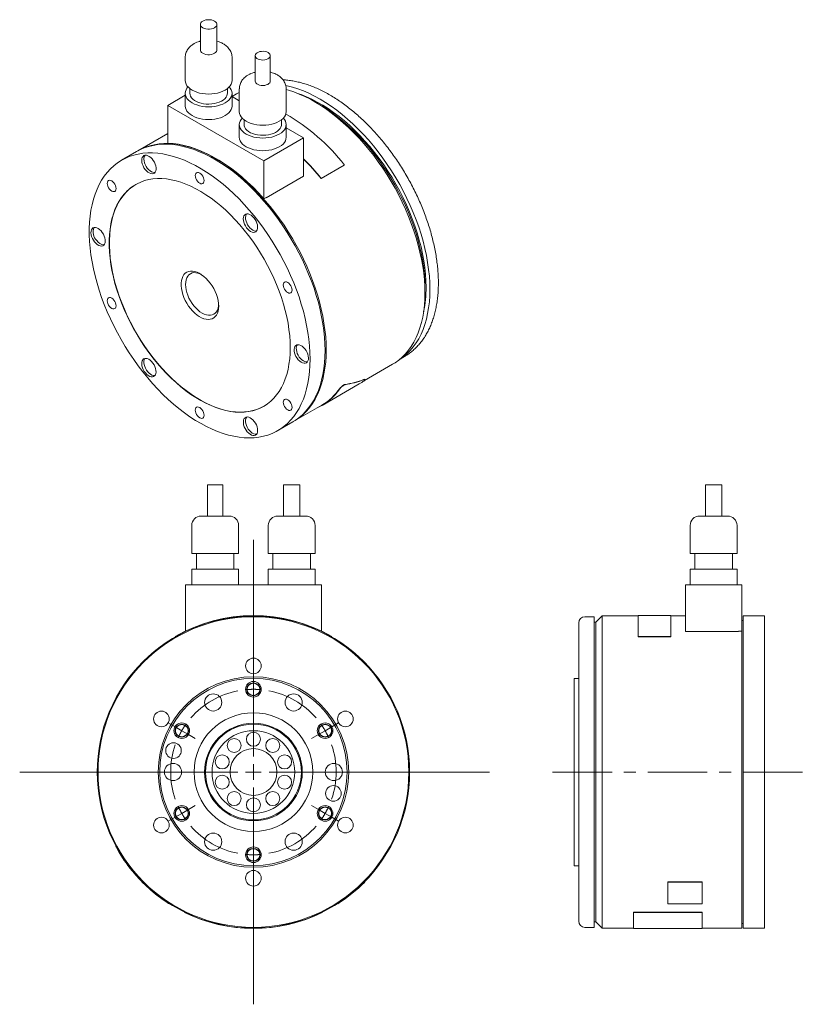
# Model space of a CAD drawing. Header units: millimetres. Extents: x 28 to 561, y 18 to 436.
# Tile 2 of 2: x 308 to 561, y 121 to 436. Entities that reach past the tile are written whole.
import ezdxf

# ---------------------------------------------------------------- set-up
doc = ezdxf.new("R2010")
doc.units = ezdxf.units.MM
doc.header["$LTSCALE"] = 1.5
doc.linetypes.add('CENTERX2', pattern=[20.32, 12.7, -2.54, 2.54, -2.54])

# ---------------------------------------------------------------- blocks, each defined once
blk = doc.blocks.new('SW_CENTERMARKSYMBOL_0')
at = {"color": 6, "linetype": 'Continuous', "lineweight": 0}
for p, q in [((0, 5), (0, 74.39)), ((-5, 0), (-74.84, 0)), ((0, 0), (-2.5, 0)), ((0, 0), (0, 2.5)), ((0, 0), (0, -2.5)), ((0, 0), (2.5, 0)), ((5, 0), (75.53, 0)), ((0, -5), (0, -74.39))]:
    blk.add_line(p, q, dxfattribs=at)
blk = doc.blocks.new('SW_CENTERMARKSYMBOL_1')
at = {"color": 6, "linetype": 'CENTERX2', "lineweight": 0}
for p, q in [((-25.11, -12), (-27.28, -10.75)), ((-22.95, -13.25), (-25.11, -12)), ((22.95, -13.25), (25.11, -12)), ((25.11, -12), (27.28, -10.75)), ((-22.95, -13.25), (-20.78, -14.5)), ((-20.78, -14.5), (-18.62, -15.75)), ((20.78, -14.5), (18.62, -15.75)), ((22.95, -13.25), (20.78, -14.5)), ((-20.78, -38.5), (-18.62, -37.25)), ((20.78, -38.5), (18.62, -37.25)), ((-22.95, -39.75), (-25.11, -41)), ((-22.95, -39.75), (-20.78, -38.5)), ((22.95, -39.75), (20.78, -38.5)), ((22.95, -39.75), (25.11, -41)), ((-25.11, -41), (-27.28, -42.25)), ((25.11, -41), (27.28, -42.25))]:
    blk.add_line(p, q, dxfattribs=at)
for start, end in [(90, 95.4053), (84.5947, 90), (100.8105, 139.1895), (40.8105, 79.1895), (144.5947, 150), (30, 35.4053), (150, 155.4053), (24.5947, 30), (160.8105, 199.1895), (340.8105, 19.1895), (204.5947, 210), (330, 335.4053), (210, 215.4053), (324.5947, 330), (220.8105, 259.1895), (280.8105, 319.1895), (264.5947, 270), (270, 275.4053)]:
    blk.add_arc((0, -26.5), 26.5, start, end, dxfattribs=at)

msp = doc.modelspace()

# ---------------------------------------------------------------- linework, layer by layer
at = {"color": 7, "linetype": 'Continuous', "lineweight": 15}
for p, q in [((366.23, 434.7), (366.23, 426.54)), ((371.53, 426.54), (371.53, 434.7)), ((361.38, 424.09), (361.38, 416.74)), ((376.38, 416.74), (376.38, 424.09)), ((383.8, 424.7), (383.8, 416.54)), ((388.62, 416.54), (388.62, 424.7)), ((362.88, 414.14), (362.88, 412.66)), ((374.88, 412.66), (374.88, 414.14)), ((378.71, 414.09), (378.71, 406.74)), ((393.71, 406.74), (393.71, 414.09)), ((361.38, 412), (355.8, 408.78)), ((361.38, 412.66), (361.38, 408.57)), ((376.38, 408.57), (376.38, 412.66)), ((377.79, 412.46), (376.38, 411.64)), ((378.71, 410.25), (376.38, 411.59)), ((378.71, 412.95), (377.79, 412.46)), ((404.21, 409.16), (402.79, 409.98)), ((386.56, 391.02), (355.8, 408.78)), ((355.8, 408.78), (355.8, 396.64)), ((380.21, 404.14), (380.21, 402.65)), ((392.21, 402.65), (392.21, 404.14)), ((378.71, 402.65), (378.71, 398.57)), ((393.71, 398.57), (393.71, 402.65)), ((399.29, 398.37), (393.71, 401.59)), ((355.8, 399.76), (346.18, 394.21)), ((399.29, 398.37), (386.56, 391.02)), ((399.29, 386.14), (399.29, 398.37)), ((345.83, 394), (341.02, 391.23)), ((386.56, 378.88), (386.56, 391.02)), ((404.91, 385.32), (412.33, 389.61)), ((404.94, 385.37), (412.37, 389.66)), ((412.33, 389.61), (412.37, 389.66)), ((399.29, 386.14), (387.27, 379.2)), ((404.91, 385.32), (404.94, 385.37)), ((387.27, 379.29), (386.56, 378.88)), ((387.21, 379.26), (387.27, 379.2)), ((387.27, 379.2), (387.27, 379.29)), ((438.14, 348.74), (438.14, 350.38)), ((430.16, 327.51), (431.55, 328.31)), ((418.79, 320.65), (427.79, 325.85)), ((351.61, 322.23), (351.69, 322.24)), ((405.21, 312.7), (417.08, 319.56)), ((419.01, 320.94), (418.96, 321.02)), ((396.18, 307.6), (405.16, 312.79)), ((391.02, 304.62), (395.82, 307.4)), ((368.57, 287.27), (368.57, 277.27)), ((368.57, 287.27), (370.98, 287.27)), ((370.98, 287.27), (373.39, 287.27)), ((373.39, 277.27), (373.39, 287.27)), ((392.83, 287.27), (392.83, 277.27)), ((392.83, 287.27), (395.48, 287.27)), ((395.48, 287.27), (398.13, 287.27)), ((398.13, 277.27), (398.13, 287.27)), ((527.92, 287.27), (527.92, 277.27)), ((527.92, 287.27), (533.22, 287.27)), ((533.22, 277.27), (533.22, 287.27)), ((366.48, 277.27), (370.98, 277.27)), ((370.98, 277.27), (375.48, 277.27)), ((390.98, 277.27), (395.48, 277.27)), ((395.48, 277.27), (399.98, 277.27)), ((526.07, 277.27), (535.07, 277.27)), ((363.48, 274.27), (363.48, 265.27)), ((378.48, 265.27), (378.48, 274.27)), ((387.98, 274.27), (387.98, 265.27)), ((402.98, 265.27), (402.98, 274.27)), ((523.07, 274.27), (523.07, 265.27)), ((538.07, 265.27), (538.07, 274.27)), ((363.48, 265.27), (370.98, 265.27)), ((364.98, 265.27), (364.98, 260.27)), ((370.98, 265.27), (378.48, 265.27)), ((376.98, 260.27), (376.98, 265.27)), ((387.98, 265.27), (395.48, 265.27)), ((389.48, 265.27), (389.48, 260.27)), ((395.48, 265.27), (402.98, 265.27)), ((401.48, 260.27), (401.48, 265.27)), ((523.07, 265.27), (538.07, 265.27)), ((524.57, 265.27), (524.57, 260.27)), ((536.57, 260.27), (536.57, 265.27)), ((363.48, 260.27), (363.48, 255.27)), ((363.48, 260.27), (370.98, 260.27)), ((370.98, 260.27), (378.48, 260.27)), ((378.48, 255.27), (378.48, 260.27)), ((387.98, 260.27), (387.98, 255.27)), ((387.98, 260.27), (395.48, 260.27)), ((395.48, 260.27), (402.98, 260.27)), ((402.98, 255.27), (402.98, 260.27)), ((523.07, 260.27), (523.07, 255.27)), ((523.07, 260.27), (538.07, 260.27)), ((538.07, 255.27), (538.07, 260.27)), ((361.48, 240.4), (361.48, 255.27)), ((361.48, 255.27), (404.98, 255.27)), ((404.98, 255.27), (404.98, 240.4)), ((521.57, 255.27), (521.57, 240.29)), ((521.57, 255.27), (539.57, 255.27)), ((539.57, 255.27), (539.57, 240.4)), ((487.37, 195.27), (487.37, 243.02)), ((492.37, 245.02), (489.37, 245.02)), ((492.37, 245.02), (492.37, 145.52)), ((492.87, 243.27), (492.37, 243.27)), ((494.87, 245.27), (492.87, 243.27)), ((492.87, 243.27), (492.87, 147.27)), ((506.37, 245.27), (494.87, 245.27)), ((494.87, 245.27), (494.87, 145.27)), ((516.87, 245.37), (506.37, 245.37)), ((506.37, 245.37), (506.37, 238.66)), ((516.87, 238.66), (516.87, 245.37)), ((521.57, 245.27), (516.87, 245.27)), ((540.07, 243.77), (539.57, 243.77)), ((546.87, 245.27), (540.07, 245.27)), ((540.07, 245.27), (540.07, 145.27)), ((546.87, 245.27), (546.87, 145.27)), ((521.57, 240.29), (538.57, 240.29)), ((538.57, 240.4), (538.57, 240.29)), ((538.57, 240.4), (539.57, 240.4)), ((539.57, 240.4), (539.57, 145.27)), ((358.23, 238.57), (358.18, 238.66)), ((408.23, 238.57), (408.28, 238.66)), ((506.37, 238.66), (516.87, 238.66)), ((506.37, 238.57), (506.37, 238.66)), ((506.37, 238.57), (516.87, 238.57)), ((516.87, 238.57), (516.87, 238.66)), ((487.37, 225.27), (485.87, 225.27)), ((485.87, 225.27), (485.87, 165.27)), ((487.37, 147.52), (487.37, 195.27)), ((339.23, 171.52), (339.14, 171.47)), ((485.87, 165.27), (487.37, 165.27)), ((418.78, 160.11), (418.85, 160.04)), ((515.87, 160.11), (526.87, 160.11)), ((515.87, 160.11), (515.87, 160.04)), ((515.87, 160.04), (526.87, 160.04)), ((515.87, 153.1), (515.87, 160.04)), ((526.87, 160.11), (526.87, 160.04)), ((526.87, 160.04), (526.87, 153.1)), ((356.17, 153.1), (356.23, 153.19)), ((410.23, 153.19), (410.28, 153.1)), ((526.87, 153.1), (515.87, 153.1)), ((361.23, 150.37), (361.18, 150.28)), ((405.23, 150.37), (405.27, 150.28)), ((504.87, 150.37), (526.87, 150.37)), ((504.87, 150.37), (504.87, 150.28)), ((504.87, 145.17), (504.87, 150.28)), ((504.87, 150.28), (526.87, 150.28)), ((526.87, 150.37), (526.87, 150.28)), ((526.87, 150.28), (526.87, 145.17)), ((489.37, 145.52), (492.37, 145.52)), ((492.37, 147.27), (492.87, 147.27)), ((492.87, 147.27), (494.87, 145.27)), ((494.87, 145.27), (504.87, 145.27)), ((504.87, 145.17), (526.87, 145.17)), ((526.87, 145.27), (539.57, 145.27)), ((539.57, 146.77), (540.07, 146.77)), ((540.07, 145.27), (546.87, 145.27))]:
    msp.add_line(p, q, dxfattribs=at)
at = {"color": 6, "linetype": 'CENTERX2', "lineweight": 0}
msp.add_line((479, 195.27), (561.21, 195.27), dxfattribs=at)
at = {"color": 7, "linetype": 'Continuous', "lineweight": 15, "flags": 128}
for points in [[(370.76, 435.78), (370.29, 436), (369.76, 436.15), (369.18, 436.22), (368.59, 436.22), (368.01, 436.15), (367.47, 436), (367.01, 435.78), (366.64, 435.52), (366.38, 435.21), (366.25, 434.87), (366.25, 434.53), (366.38, 434.2), (366.64, 433.89), (367.01, 433.62), (367.47, 433.41), (368.01, 433.26), (368.59, 433.18), (369.18, 433.18), (369.76, 433.26), (370.29, 433.41), (370.76, 433.62), (371.13, 433.89), (371.38, 434.2), (371.52, 434.53), (371.52, 434.87), (371.38, 435.21), (371.13, 435.52), (370.76, 435.78)], [(366.23, 426.54), (366.25, 426.37), (366.38, 426.03), (366.64, 425.72), (367.01, 425.45), (367.47, 425.24), (368.01, 425.09), (368.59, 425.02), (369.18, 425.02), (369.76, 425.09), (370.29, 425.24), (370.76, 425.45), (371.13, 425.72), (371.38, 426.03), (371.52, 426.37), (371.53, 426.54)], [(387.91, 425.68), (387.47, 425.89), (386.96, 426.02), (386.42, 426.09), (385.86, 426.08), (385.32, 425.99), (384.82, 425.84), (384.41, 425.63), (384.08, 425.36), (383.88, 425.06), (383.8, 424.74), (383.85, 424.42), (384.02, 424.11), (384.32, 423.84), (384.71, 423.61), (385.19, 423.44), (385.72, 423.34), (386.28, 423.31), (386.83, 423.36), (387.35, 423.48), (387.81, 423.66), (388.18, 423.9), (388.45, 424.19), (388.59, 424.5), (388.61, 424.82), (388.49, 425.14), (388.26, 425.43), (387.91, 425.68)], [(361.38, 416.74), (361.45, 416.17), (361.64, 415.62), (361.95, 415.08), (362.39, 414.57), (362.93, 414.1), (363.58, 413.68), (364.32, 413.3), (365.13, 412.99), (366.01, 412.74), (366.94, 412.56), (367.9, 412.45), (368.88, 412.41), (369.86, 412.45), (370.82, 412.56), (371.75, 412.74), (372.63, 412.99), (373.45, 413.3), (374.19, 413.68), (374.83, 414.1), (375.38, 414.57), (375.81, 415.08), (376.13, 415.62), (376.32, 416.17), (376.38, 416.74)], [(383.8, 416.54), (383.85, 416.25), (384.02, 415.95), (384.32, 415.67), (384.71, 415.44), (385.19, 415.27), (385.72, 415.17), (386.28, 415.14), (386.83, 415.19), (387.35, 415.31), (387.81, 415.5), (388.18, 415.74), (388.45, 416.02), (388.59, 416.33), (388.62, 416.54)], [(362.27, 414.7), (361.95, 414.31), (361.64, 413.78), (361.45, 413.22), (361.38, 412.66), (361.45, 412.09), (361.64, 411.53), (361.95, 411), (362.39, 410.49), (362.93, 410.02), (363.58, 409.59), (364.32, 409.22), (365.13, 408.91), (366.01, 408.66), (366.94, 408.47), (367.9, 408.36), (368.88, 408.33), (369.86, 408.36), (370.82, 408.47), (371.75, 408.66), (372.63, 408.91), (373.45, 409.22), (374.19, 409.59), (374.83, 410.02), (375.38, 410.49), (375.81, 411), (376.13, 411.53), (376.32, 412.09), (376.38, 412.66), (376.32, 413.22), (376.13, 413.78), (375.81, 414.31), (375.5, 414.7)], [(439.73, 349.86), (439.69, 351.95), (439.55, 354.08), (439.33, 356.25), (439.01, 358.46), (438.61, 360.7), (438.12, 362.96), (437.54, 365.24), (436.88, 367.53), (436.14, 369.83), (435.31, 372.13), (434.41, 374.43), (433.43, 376.71), (432.37, 378.98), (431.25, 381.22), (430.05, 383.44), (428.79, 385.62), (427.47, 387.77), (426.09, 389.87), (424.65, 391.91), (423.16, 393.91), (421.63, 395.84), (420.05, 397.7), (418.43, 399.5), (416.77, 401.21), (415.09, 402.85), (413.37, 404.41), (411.64, 405.88), (409.88, 407.25), (408.11, 408.53), (406.34, 409.72), (404.56, 410.8), (402.77, 411.77), (401, 412.64), (399.23, 413.4), (397.47, 414.05), (395.74, 414.59), (394.02, 415.01), (393.58, 415.11)], [(438.14, 348.74), (438.1, 350.82), (437.96, 352.94), (437.74, 355.11), (437.43, 357.31), (437.03, 359.54), (436.55, 361.79), (435.98, 364.06), (435.32, 366.35), (434.59, 368.64), (433.77, 370.94), (432.88, 373.22), (431.9, 375.5), (430.86, 377.77), (429.74, 380.01), (428.56, 382.22), (427.31, 384.4), (426, 386.55), (424.63, 388.64), (423.21, 390.69), (421.73, 392.69), (420.21, 394.62), (418.64, 396.49), (417.03, 398.3), (415.39, 400.02), (413.71, 401.67), (412.01, 403.24), (410.28, 404.72), (408.54, 406.12), (406.78, 407.42), (405.01, 408.62), (403.23, 409.72), (401.46, 410.72), (399.68, 411.61), (397.92, 412.4), (396.16, 413.08), (394.43, 413.65), (393.71, 413.85)], [(362.88, 412.66), (362.93, 412.21), (363.11, 411.72), (363.4, 411.24), (363.82, 410.8), (364.34, 410.39), (364.96, 410.03), (365.66, 409.73), (366.44, 409.49), (367.26, 409.32), (368.12, 409.22), (368.99, 409.19), (369.86, 409.24), (370.72, 409.36), (371.53, 409.55), (372.28, 409.8), (372.97, 410.12), (373.56, 410.49), (374.06, 410.91), (374.45, 411.36), (374.71, 411.84), (374.86, 412.34), (374.88, 412.66)], [(438.5, 350.58), (438.45, 352.62), (438.32, 354.71), (438.09, 356.84), (437.78, 359.01), (437.38, 361.21), (436.89, 363.43), (436.31, 365.66), (435.66, 367.91), (434.92, 370.17), (434.09, 372.43), (433.19, 374.68), (432.22, 376.91), (431.17, 379.13), (430.05, 381.33), (428.86, 383.5), (427.61, 385.63), (426.3, 387.72), (424.93, 389.76), (423.5, 391.75), (422.03, 393.69), (420.51, 395.56), (418.94, 397.37), (417.34, 399.1), (415.71, 400.75), (414.04, 402.33), (412.35, 403.82), (410.64, 405.22), (408.91, 406.53), (407.18, 407.74), (405.43, 408.85), (403.68, 409.86), (401.94, 410.76), (400.2, 411.56), (398.47, 412.24), (397.35, 412.63)], [(361.38, 408.57), (361.45, 408.01), (361.64, 407.45), (361.95, 406.92), (362.39, 406.41), (362.93, 405.94), (363.58, 405.51), (364.32, 405.14), (365.13, 404.82), (366.01, 404.57), (366.94, 404.39), (367.9, 404.28), (368.88, 404.24), (369.86, 404.28), (370.82, 404.39), (371.75, 404.57), (372.63, 404.82), (373.45, 405.14), (374.19, 405.51), (374.83, 405.94), (375.38, 406.41), (375.81, 406.92), (376.13, 407.45), (376.32, 408.01), (376.38, 408.57)], [(438.14, 350.38), (438.1, 352.42), (437.96, 354.51), (437.74, 356.64), (437.43, 358.81), (437.02, 361), (436.54, 363.22), (435.96, 365.46), (435.3, 367.71), (434.56, 369.97), (433.74, 372.22), (432.84, 374.47), (431.87, 376.71), (430.82, 378.93), (429.7, 381.13), (428.51, 383.29), (427.26, 385.42), (425.94, 387.51), (424.57, 389.56), (423.15, 391.55), (421.67, 393.48), (420.15, 395.36), (418.59, 397.16), (416.99, 398.89), (415.35, 400.55), (413.69, 402.12), (412, 403.61), (410.29, 405.02), (408.56, 406.32), (406.82, 407.53), (405.08, 408.65), (404.21, 409.16)], [(378.71, 406.74), (378.77, 406.17), (378.96, 405.62), (379.28, 405.08), (379.71, 404.57), (380.26, 404.1), (380.9, 403.68), (381.64, 403.3), (382.46, 402.99), (383.34, 402.74), (384.27, 402.55), (385.23, 402.44), (386.21, 402.41), (387.19, 402.44), (388.15, 402.55), (389.08, 402.74), (389.96, 402.99), (390.77, 403.3), (391.51, 403.68), (392.16, 404.1), (392.7, 404.57), (393.14, 405.08), (393.45, 405.62), (393.64, 406.17), (393.71, 406.74)], [(379.59, 404.7), (379.28, 404.31), (378.96, 403.77), (378.77, 403.22), (378.71, 402.65), (378.77, 402.09), (378.96, 401.53), (379.28, 401), (379.71, 400.49), (380.26, 400.02), (380.9, 399.59), (381.64, 399.22), (382.46, 398.9), (383.34, 398.65), (384.27, 398.47), (385.23, 398.36), (386.21, 398.32), (387.19, 398.36), (388.15, 398.47), (389.08, 398.65), (389.96, 398.9), (390.77, 399.22), (391.51, 399.59), (392.16, 400.02), (392.7, 400.49), (393.14, 401), (393.45, 401.53), (393.64, 402.09), (393.71, 402.65), (393.64, 403.22), (393.45, 403.77), (393.14, 404.31), (392.82, 404.7)], [(380.21, 402.65), (380.26, 402.21), (380.43, 401.72), (380.73, 401.24), (381.14, 400.8), (381.67, 400.39), (382.28, 400.03), (382.99, 399.73), (383.76, 399.49), (384.58, 399.32), (385.44, 399.22), (386.32, 399.19), (387.19, 399.24), (388.04, 399.36), (388.85, 399.55), (389.61, 399.8), (390.29, 400.12), (390.89, 400.49), (391.38, 400.9), (391.77, 401.36), (392.04, 401.84), (392.18, 402.34), (392.21, 402.65)], [(378.71, 398.57), (378.77, 398.01), (378.96, 397.45), (379.28, 396.91), (379.71, 396.41), (380.26, 395.94), (380.9, 395.51), (381.64, 395.14), (382.46, 394.82), (383.34, 394.57), (384.27, 394.39), (385.23, 394.28), (386.21, 394.24), (387.19, 394.28), (388.15, 394.39), (389.08, 394.57), (389.96, 394.82), (390.77, 395.14), (391.51, 395.51), (392.16, 395.94), (392.7, 396.41), (393.14, 396.91), (393.45, 397.45), (393.64, 398.01), (393.71, 398.57)], [(406.18, 330.29), (406.14, 332.37), (406, 334.49), (405.78, 336.66), (405.47, 338.86), (405.07, 341.09), (404.59, 343.34), (404.02, 345.61), (403.36, 347.9), (402.63, 350.19), (401.81, 352.48), (400.91, 354.77), (399.94, 357.05), (398.9, 359.32), (397.78, 361.56), (396.6, 363.77), (395.35, 365.95), (394.04, 368.09), (392.67, 370.19), (391.25, 372.24), (389.77, 374.24), (388.25, 376.17), (386.68, 378.04), (385.07, 379.84), (383.43, 381.57), (381.75, 383.22), (380.05, 384.79), (378.32, 386.27), (376.58, 387.67), (374.82, 388.96), (373.05, 390.17), (371.27, 391.27), (369.49, 392.27), (367.72, 393.16), (365.96, 393.95), (364.2, 394.63), (362.47, 395.2), (360.75, 395.65), (359.06, 395.99), (357.4, 396.22), (355.77, 396.33), (354.18, 396.33), (352.64, 396.21), (351.14, 395.98), (349.69, 395.63), (348.29, 395.17), (346.95, 394.6), (345.83, 394)], [(406.54, 330.5), (406.49, 332.57), (406.36, 334.7), (406.13, 336.86), (405.82, 339.06), (405.42, 341.29), (404.94, 343.54), (404.37, 345.82), (403.72, 348.1), (402.98, 350.39), (402.16, 352.69), (401.27, 354.98), (400.3, 357.26), (399.25, 359.52), (398.14, 361.76), (396.95, 363.98), (395.7, 366.16), (394.39, 368.3), (393.02, 370.4), (391.6, 372.45), (390.12, 374.44), (388.6, 376.38), (387.03, 378.25), (385.43, 380.05), (383.78, 381.78), (382.11, 383.43), (380.4, 385), (378.68, 386.48), (376.93, 387.87), (375.17, 389.17), (373.4, 390.37), (371.62, 391.47), (369.85, 392.47), (368.07, 393.37), (366.31, 394.16), (364.56, 394.83), (362.82, 395.4), (361.1, 395.86), (359.41, 396.2), (357.75, 396.43), (356.13, 396.54), (354.54, 396.53), (352.99, 396.42), (351.49, 396.18), (350.04, 395.83), (348.64, 395.37), (347.3, 394.8), (346.02, 394.12), (346.01, 394.11)], [(386.56, 378.88), (384.85, 380.75), (383.11, 382.54), (381.33, 384.24), (379.52, 385.85), (377.69, 387.36), (375.85, 388.76), (373.98, 390.07), (372.12, 391.26), (370.24, 392.34), (368.38, 393.31), (366.51, 394.15), (364.67, 394.88), (362.84, 395.48), (361.03, 395.96), (359.25, 396.31), (357.51, 396.54), (355.8, 396.64)], [(401.37, 327.52), (401.33, 329.59), (401.2, 331.72), (400.97, 333.88), (400.66, 336.08), (400.26, 338.31), (399.78, 340.56), (399.21, 342.84), (398.55, 345.12), (397.82, 347.42), (397, 349.71), (396.11, 352), (395.13, 354.28), (394.09, 356.54), (392.97, 358.78), (391.79, 361), (390.54, 363.18), (389.23, 365.32), (387.86, 367.42), (386.44, 369.47), (384.96, 371.46), (383.44, 373.4), (381.87, 375.27), (380.26, 377.07), (378.62, 378.8), (376.94, 380.45), (375.24, 382.02), (373.51, 383.5), (371.77, 384.89), (370.01, 386.19), (368.24, 387.39), (366.46, 388.49), (364.69, 389.49), (362.91, 390.39), (361.15, 391.18), (359.39, 391.85), (357.66, 392.42), (355.94, 392.88), (354.25, 393.22), (352.59, 393.45), (350.96, 393.56), (349.38, 393.55), (347.83, 393.44), (346.33, 393.2), (344.88, 392.85), (343.48, 392.39), (342.14, 391.82), (340.86, 391.14), (339.65, 390.34), (338.5, 389.44), (337.42, 388.44), (336.41, 387.33), (335.47, 386.12), (334.62, 384.82), (333.84, 383.42), (333.15, 381.93), (332.53, 380.36), (332.01, 378.7), (331.56, 376.97), (331.21, 375.17), (330.94, 373.29), (330.76, 371.35), (330.67, 369.36), (330.67, 367.3), (330.76, 365.2), (330.94, 363.06), (331.21, 360.88), (331.56, 358.66), (332.01, 356.42), (332.53, 354.15), (333.15, 351.87), (333.84, 349.58), (334.62, 347.29), (335.47, 345), (336.41, 342.71), (337.42, 340.44), (338.5, 338.19), (339.65, 335.96), (340.86, 333.76), (342.14, 331.6), (343.48, 329.48), (344.88, 327.4), (346.33, 325.38), (347.83, 323.42), (349.38, 321.51), (350.96, 319.67), (352.59, 317.91), (354.25, 316.22), (355.94, 314.61), (357.66, 313.08), (359.39, 311.65), (361.15, 310.3), (362.91, 309.05), (364.69, 307.9), (366.46, 306.85), (368.24, 305.9), (370.01, 305.06), (371.77, 304.32), (373.51, 303.7), (375.24, 303.19), (376.94, 302.79), (378.62, 302.51), (380.26, 302.34), (381.87, 302.28), (383.44, 302.34), (384.96, 302.52), (386.44, 302.81), (387.86, 303.21), (389.23, 303.73), (390.54, 304.36), (391.79, 305.1), (392.97, 305.95), (394.09, 306.9), (395.13, 307.96), (396.11, 309.12), (397, 310.37), (397.82, 311.72), (398.55, 313.17), (399.21, 314.7), (399.78, 316.31), (400.26, 318), (400.66, 319.77), (400.97, 321.61), (401.2, 323.52), (401.33, 325.49), (401.37, 327.52)], [(347.46, 391.17), (347.5, 390.61), (347.64, 390.02), (347.87, 389.42), (348.17, 388.83), (348.54, 388.29), (348.96, 387.82), (349.41, 387.42), (349.87, 387.13), (350.33, 386.94), (350.77, 386.88), (351.16, 386.93), (351.5, 387.11), (351.76, 387.4), (351.95, 387.78), (352.04, 388.26), (352.04, 388.79), (351.95, 389.37), (351.76, 389.97), (351.5, 390.57), (351.16, 391.13), (350.77, 391.64), (350.33, 392.08), (349.87, 392.43), (349.41, 392.67), (348.96, 392.79), (348.54, 392.8), (348.17, 392.68), (347.87, 392.45), (347.64, 392.11), (347.5, 391.68), (347.46, 391.17)], [(348.16, 391.58), (348.21, 391.02), (348.35, 390.42), (348.58, 389.82), (348.88, 389.24), (349.25, 388.7), (349.66, 388.22), (350.11, 387.83), (350.58, 387.53), (351.04, 387.35), (351.47, 387.28), (351.69, 387.3)], [(338.56, 383.97), (338.22, 384.33), (337.85, 384.6), (337.48, 384.76), (337.14, 384.79), (336.85, 384.7), (336.62, 384.49), (336.48, 384.18), (336.43, 383.78), (336.48, 383.33), (336.62, 382.86), (336.85, 382.39), (337.14, 381.96), (337.48, 381.6), (337.85, 381.34), (338.22, 381.18), (338.56, 381.15), (338.85, 381.24), (339.07, 381.44), (339.22, 381.76), (339.26, 382.15), (339.22, 382.6), (339.07, 383.08), (338.85, 383.55), (338.56, 383.97)], [(395.01, 331.19), (394.96, 333.08), (394.83, 335.01), (394.61, 336.98), (394.3, 338.99), (393.9, 341.02), (393.41, 343.08), (392.84, 345.15), (392.19, 347.22), (391.45, 349.3), (390.64, 351.38), (389.75, 353.45), (388.79, 355.5), (387.76, 357.52), (386.66, 359.52), (385.5, 361.48), (384.27, 363.4), (382.99, 365.27), (381.66, 367.08), (380.28, 368.84), (378.86, 370.53), (377.39, 372.15), (375.89, 373.7), (374.36, 375.17), (372.81, 376.56), (371.23, 377.85), (369.64, 379.05), (368.03, 380.16), (366.42, 381.17), (364.81, 382.07), (363.2, 382.87), (361.6, 383.56), (360.02, 384.14), (358.45, 384.61), (356.91, 384.97), (355.39, 385.21), (353.91, 385.33), (352.46, 385.34), (351.06, 385.24), (349.7, 385.02), (348.4, 384.68), (347.14, 384.23), (345.95, 383.67), (344.82, 383), (343.75, 382.22), (342.75, 381.33), (341.83, 380.34), (340.98, 379.25), (340.21, 378.07), (339.51, 376.79), (338.9, 375.42), (338.37, 373.97), (337.93, 372.43), (337.57, 370.82), (337.31, 369.14), (337.13, 367.39), (337.04, 365.59), (337.04, 363.73), (337.13, 361.82), (337.31, 359.86), (337.57, 357.87), (337.93, 355.85), (338.37, 353.81), (338.9, 351.74), (339.51, 349.67), (340.21, 347.59), (340.98, 345.51), (341.83, 343.44), (342.75, 341.38), (343.75, 339.34), (344.82, 337.33), (345.95, 335.35), (347.14, 333.41), (348.4, 331.52), (349.7, 329.67), (351.06, 327.88), (352.46, 326.16), (353.91, 324.5), (355.39, 322.91), (356.91, 321.4), (358.45, 319.98), (360.02, 318.64), (361.6, 317.39), (363.2, 316.23), (364.81, 315.17), (366.42, 314.22), (368.03, 313.37), (369.64, 312.62), (371.23, 311.98), (372.81, 311.46), (374.36, 311.05), (375.89, 310.75), (377.39, 310.57), (378.86, 310.5), (380.28, 310.55), (381.66, 310.71), (382.99, 310.99), (384.27, 311.38), (385.5, 311.89), (386.66, 312.5), (387.76, 313.23), (388.79, 314.06), (389.75, 315), (390.64, 316.04), (391.45, 317.18), (392.19, 318.41), (392.84, 319.74), (393.41, 321.15), (393.9, 322.64), (394.3, 324.22), (394.61, 325.86), (394.83, 327.58), (394.96, 329.35), (395.01, 331.19)], [(367.43, 384.67), (367.38, 385.12), (367.24, 385.6), (367.02, 386.06), (366.73, 386.49), (366.38, 386.85), (366.02, 387.12), (365.65, 387.28), (365.31, 387.31), (365.02, 387.22), (364.79, 387.01), (364.65, 386.7), (364.6, 386.3), (364.65, 385.85), (364.79, 385.38), (365.02, 384.91), (365.31, 384.48), (365.65, 384.12), (366.02, 383.85), (366.38, 383.7), (366.73, 383.66), (367.02, 383.75), (367.24, 383.96), (367.38, 384.28), (367.43, 384.67)], [(345.56, 383.45), (344.89, 383.04), (343.82, 382.26), (342.83, 381.37), (341.9, 380.38), (341.05, 379.3), (340.28, 378.11), (339.58, 376.83), (338.97, 375.46), (338.44, 374.01), (338, 372.47), (337.64, 370.86), (337.38, 369.18), (337.2, 367.43), (337.11, 365.63), (337.11, 363.77), (337.2, 361.86), (337.38, 359.9), (337.64, 357.91), (338, 355.89), (338.44, 353.85), (338.97, 351.78), (339.58, 349.71), (340.28, 347.63), (341.05, 345.55), (341.9, 343.48), (342.83, 341.42), (343.82, 339.38), (344.89, 337.37), (346.02, 335.39), (347.21, 333.45), (348.47, 331.56), (349.77, 329.71), (351.13, 327.92), (352.53, 326.2), (353.98, 324.54), (355.46, 322.95), (356.98, 321.45), (358.52, 320.02), (360.09, 318.68), (361.67, 317.43), (363.27, 316.27), (364.88, 315.22), (366.49, 314.26), (368.1, 313.41), (369.71, 312.66), (371.3, 312.03), (372.88, 311.5), (374.43, 311.09), (375.96, 310.79), (377.46, 310.61), (378.93, 310.54), (380.35, 310.59), (381.73, 310.75), (383.06, 311.03), (384.34, 311.42), (385.57, 311.93), (386.55, 312.44)], [(381.13, 374.03), (380.76, 373.93), (380.44, 373.72), (380.2, 373.4), (380.05, 372.98), (379.98, 372.48), (380.02, 371.93), (380.14, 371.34), (380.35, 370.74), (380.64, 370.15), (381, 369.6), (381.41, 369.11), (381.86, 368.7), (382.32, 368.39), (382.78, 368.19), (383.22, 368.1), (383.63, 368.14), (383.97, 368.29), (384.25, 368.56), (384.45, 368.93), (384.56, 369.39), (384.57, 369.92), (384.5, 370.5), (384.33, 371.09), (384.08, 371.69), (383.75, 372.26), (383.36, 372.78), (382.93, 373.24), (382.48, 373.6), (382.01, 373.86), (381.56, 374), (381.13, 374.03)], [(381.05, 374.02), (380.91, 373.8), (380.75, 373.39), (380.69, 372.89), (380.72, 372.34), (380.85, 371.75), (381.06, 371.15), (381.35, 370.56), (381.71, 370.01), (382.12, 369.52), (382.56, 369.11), (383.03, 368.8), (383.49, 368.6), (383.93, 368.51), (384.22, 368.52)], [(332.34, 365.07), (332.77, 364.6), (333.22, 364.22), (333.69, 363.95), (334.14, 363.78), (334.57, 363.74), (334.96, 363.81), (335.28, 364.01), (335.54, 364.31), (335.71, 364.72), (335.78, 365.2), (335.77, 365.75), (335.66, 366.33), (335.46, 366.93), (335.18, 367.52), (334.84, 368.08), (334.43, 368.58), (333.99, 369), (333.53, 369.33), (333.07, 369.56), (332.62, 369.66), (332.21, 369.65), (331.85, 369.51), (331.56, 369.26), (331.35, 368.9), (331.23, 368.46), (331.19, 367.94), (331.26, 367.37), (331.41, 366.78), (331.65, 366.18), (331.97, 365.6), (332.34, 365.07)], [(372.1, 344.5), (372.05, 343.67), (371.92, 342.91), (371.69, 342.22), (371.38, 341.63), (370.99, 341.12), (370.53, 340.73), (370, 340.44), (369.41, 340.26), (368.77, 340.21), (368.09, 340.27), (367.37, 340.44), (366.64, 340.74), (365.9, 341.14), (365.17, 341.64), (364.44, 342.24), (363.75, 342.93), (363.08, 343.69), (362.47, 344.52), (361.9, 345.4), (361.41, 346.32), (360.98, 347.26), (360.63, 348.22), (360.36, 349.17), (360.18, 350.1), (360.09, 351), (360.09, 351.86), (360.18, 352.65), (360.36, 353.38), (360.63, 354.02), (360.98, 354.57), (361.41, 355.02), (361.9, 355.36), (362.47, 355.6), (363.08, 355.71), (363.75, 355.71), (364.44, 355.59), (365.17, 355.36), (365.9, 355.01), (366.64, 354.56), (367.37, 354), (368.09, 353.36), (368.77, 352.63), (369.41, 351.84), (370, 350.98), (370.53, 350.08), (370.99, 349.14), (371.38, 348.19), (371.69, 347.24), (371.92, 346.29), (372.05, 345.38), (372.1, 344.5)], [(366.45, 354.68), (366.1, 354.85), (365.42, 355.08), (364.77, 355.2), (364.14, 355.21), (363.57, 355.1), (363.05, 354.87), (362.59, 354.53), (362.2, 354.09), (361.9, 353.55), (361.67, 352.92), (361.54, 352.21), (361.49, 351.44), (361.54, 350.61), (361.67, 349.75), (361.9, 348.86), (362.2, 347.96), (362.59, 347.08), (363.05, 346.21), (363.57, 345.38), (364.14, 344.6), (364.77, 343.89), (365.42, 343.25), (366.1, 342.7), (366.8, 342.25), (367.49, 341.9), (368.17, 341.67), (368.83, 341.55), (369.45, 341.54), (370.02, 341.65), (370.55, 341.88), (371, 342.22), (371.39, 342.66), (371.7, 343.2), (371.92, 343.83), (372.05, 344.54), (372.09, 344.92)], [(394.89, 348.62), (395.19, 348.71), (395.41, 348.92), (395.55, 349.23), (395.6, 349.63), (395.55, 350.08), (395.41, 350.55), (395.19, 351.02), (394.89, 351.45), (394.55, 351.81), (394.19, 352.08), (393.82, 352.23), (393.48, 352.27), (393.19, 352.18), (392.96, 351.97), (392.82, 351.66), (392.77, 351.26), (392.82, 350.81), (392.96, 350.34), (393.19, 349.87), (393.48, 349.44), (393.82, 349.08), (394.19, 348.81), (394.55, 348.66), (394.89, 348.62)], [(337.14, 347.23), (336.85, 347.14), (336.62, 346.93), (336.48, 346.62), (336.43, 346.22), (336.48, 345.77), (336.62, 345.3), (336.85, 344.83), (337.14, 344.4), (337.48, 344.04), (337.85, 343.77), (338.22, 343.62), (338.56, 343.58), (338.85, 343.68), (339.07, 343.88), (339.22, 344.2), (339.26, 344.59), (339.22, 345.04), (339.07, 345.52), (338.85, 345.98), (338.56, 346.41), (338.22, 346.77), (337.85, 347.04), (337.48, 347.2), (337.14, 347.23)], [(427.79, 325.85), (428.56, 326.33), (429.74, 327.17), (430.86, 328.13), (431.9, 329.18), (432.88, 330.34), (433.77, 331.6), (434.59, 332.95), (435.32, 334.39), (435.98, 335.92), (436.55, 337.54), (437.03, 339.23), (437.43, 341), (437.74, 342.84), (437.96, 344.75), (438.1, 346.72), (438.14, 348.74)], [(430.29, 327.62), (431.25, 328.3), (432.37, 329.25), (433.43, 330.3), (434.41, 331.45), (435.31, 332.7), (436.14, 334.05), (436.88, 335.49), (437.54, 337.02), (438.12, 338.64), (438.61, 340.33), (439.01, 342.1), (439.33, 343.95), (439.55, 345.86), (439.69, 347.83), (439.73, 349.86)], [(399.69, 330.78), (399.27, 331.25), (398.82, 331.63), (398.35, 331.9), (397.89, 332.07), (397.46, 332.11), (397.08, 332.04), (396.75, 331.84), (396.5, 331.54), (396.33, 331.14), (396.25, 330.65), (396.27, 330.11), (396.38, 329.52), (396.57, 328.92), (396.85, 328.33), (397.2, 327.77), (397.6, 327.27), (398.04, 326.85), (398.51, 326.52), (398.97, 326.3), (399.42, 326.19), (399.83, 326.21), (400.18, 326.34), (400.47, 326.59), (400.69, 326.95), (400.81, 327.39), (400.84, 327.91), (400.78, 328.48), (400.63, 329.08), (400.39, 329.67), (400.07, 330.25), (399.69, 330.78)], [(397.31, 332.1), (397.21, 331.95), (397.04, 331.54), (396.96, 331.06), (396.98, 330.51), (397.08, 329.93), (397.28, 329.33), (397.56, 328.74), (397.91, 328.18), (398.31, 327.68), (398.75, 327.26), (399.21, 326.93), (399.68, 326.7), (400.12, 326.6), (400.48, 326.61)], [(395.82, 307.4), (396.6, 307.88), (397.78, 308.72), (398.9, 309.68), (399.94, 310.73), (400.91, 311.89), (401.81, 313.15), (402.63, 314.5), (403.36, 315.94), (404.02, 317.47), (404.59, 319.09), (405.07, 320.78), (405.47, 322.55), (405.78, 324.39), (406, 326.3), (406.14, 328.27), (406.18, 330.29)], [(396, 307.5), (396.95, 308.08), (398.14, 308.93), (399.25, 309.88), (400.3, 310.94), (401.27, 312.1), (402.16, 313.35), (402.98, 314.7), (403.72, 316.15), (404.37, 317.68), (404.94, 319.29), (405.42, 320.98), (405.82, 322.75), (406.13, 324.59), (406.36, 326.5), (406.49, 328.47), (406.54, 330.5)], [(350.9, 321.82), (351.28, 321.92), (351.6, 322.13), (351.83, 322.46), (351.99, 322.87), (352.05, 323.37), (352.02, 323.92), (351.9, 324.51), (351.68, 325.11), (351.39, 325.7), (351.04, 326.25), (350.63, 326.74), (350.18, 327.15), (349.72, 327.46), (349.25, 327.67), (348.81, 327.75), (348.41, 327.71), (348.06, 327.56), (347.78, 327.29), (347.59, 326.92), (347.48, 326.46), (347.46, 325.93), (347.54, 325.36), (347.71, 324.76), (347.96, 324.16), (348.29, 323.59), (348.67, 323.07), (349.1, 322.62), (349.56, 322.25), (350.03, 321.99), (350.48, 321.85), (350.9, 321.82)], [(348.52, 327.74), (348.49, 327.7), (348.29, 327.33), (348.18, 326.87), (348.17, 326.34), (348.25, 325.76), (348.42, 325.17), (348.67, 324.57), (348.99, 324), (349.38, 323.48), (349.81, 323.02), (350.27, 322.66), (350.73, 322.4), (351.19, 322.26), (351.61, 322.23)], [(364.6, 311.18), (364.65, 310.73), (364.79, 310.26), (365.02, 309.79), (365.31, 309.36), (365.65, 309), (366.02, 308.73), (366.38, 308.58), (366.73, 308.54), (367.02, 308.63), (367.24, 308.84), (367.38, 309.15), (367.43, 309.55), (367.38, 310), (367.24, 310.47), (367.02, 310.94), (366.73, 311.37), (366.38, 311.73), (366.02, 312), (365.65, 312.15), (365.31, 312.19), (365.02, 312.1), (364.79, 311.89), (364.65, 311.58), (364.6, 311.18)], [(393.48, 311.88), (393.82, 311.52), (394.19, 311.25), (394.55, 311.1), (394.89, 311.06), (395.19, 311.15), (395.41, 311.36), (395.55, 311.67), (395.6, 312.07), (395.55, 312.52), (395.41, 312.99), (395.19, 313.46), (394.89, 313.89), (394.55, 314.25), (394.19, 314.52), (393.82, 314.67), (393.48, 314.71), (393.19, 314.62), (392.96, 314.41), (392.82, 314.1), (392.77, 313.7), (392.82, 313.25), (392.96, 312.77), (393.19, 312.31), (393.48, 311.88)], [(384.58, 304.68), (384.53, 305.24), (384.39, 305.84), (384.17, 306.44), (383.87, 307.02), (383.5, 307.56), (383.08, 308.04), (382.63, 308.43), (382.17, 308.73), (381.71, 308.91), (381.27, 308.98), (380.88, 308.92), (380.54, 308.74), (380.27, 308.46), (380.09, 308.07), (380, 307.6), (380, 307.06), (380.09, 306.48), (380.27, 305.88), (380.54, 305.29), (380.88, 304.72), (381.27, 304.21), (381.71, 303.77), (382.17, 303.43), (382.63, 303.18), (383.08, 303.06), (383.5, 303.05), (383.87, 303.17), (384.17, 303.4), (384.39, 303.74), (384.53, 304.17), (384.58, 304.68)], [(381.05, 308.96), (380.98, 308.86), (380.8, 308.48), (380.7, 308.01), (380.7, 307.47), (380.8, 306.89), (380.98, 306.29), (381.25, 305.69), (381.58, 305.13), (381.98, 304.62), (382.41, 304.18), (382.87, 303.83), (383.34, 303.59), (383.79, 303.47), (384.2, 303.46), (384.22, 303.47)]]:
    msp.add_lwpolyline(points, dxfattribs=at)
at = {"color": 7, "linetype": 'Continuous', "lineweight": 15}
for centre, radius in [((383.23, 195.27), 50), ((383.23, 195.27), 49.75), ((383.23, 229.27), 2.5), ((383.23, 195.27), 30.5), ((383.23, 195.27), 30), ((370.35, 217.57), 2.75), ((396.1, 217.57), 2.75), ((353.78, 212.27), 2.5), ((412.67, 212.27), 2.5), ((383.23, 195.27), 19), ((383.23, 195.27), 15.65), ((383.23, 195.27), 15.35), ((383.23, 195.27), 13.25), ((377.06, 203.77), 2.25), ((383.23, 205.77), 2.25), ((389.4, 203.77), 2.25), ((357.63, 202.13), 2.5), ((383.23, 195.27), 7.5), ((373.24, 198.52), 2.25), ((393.21, 198.52), 2.25), ((357.48, 195.27), 2.75), ((408.98, 195.27), 2.75), ((373.24, 192.03), 2.25), ((393.21, 192.03), 2.25), ((408.83, 188.41), 2.5), ((377.06, 186.78), 2.25), ((383.23, 184.77), 2.25), ((389.4, 186.78), 2.25), ((353.78, 178.27), 2.5), ((412.67, 178.27), 2.5), ((370.35, 172.97), 2.75), ((396.1, 172.97), 2.75), ((383.23, 161.27), 2.5)]:
    msp.add_circle(centre, radius, dxfattribs=at)
at = {"color": 6, "linetype": 'Continuous', "lineweight": 15}
for centre in [(383.23, 221.77), (360.28, 208.52), (406.18, 208.52), (360.28, 182.02), (406.18, 182.02), (383.23, 168.77)]:
    msp.add_circle(centre, 2.5, dxfattribs=at)
for centre in [(383.23, 221.77), (360.28, 208.52), (406.18, 208.52), (360.28, 182.02), (406.18, 182.02), (383.23, 168.77)]:
    msp.add_circle(centre, 2.06)
at = {"color": 7, "linetype": 'Continuous', "lineweight": 15}
for centre, radius, start, end in [((362.34, 351), 63.23, 37.6962, 60.3821), ((350.06, 391.68), 1.9, 144.1179, 183.0331), ((345.37, 337.61), 76.35, 38.7209, 45.0804), ((345.45, 337.65), 76.21, 38.7213, 45.0541), ((335.69, 368.14), 3.75, 156.1927, 225.234), ((335.42, 366.95), 2.79, 211.9327, 270.2), ((400.56, 350.33), 37.94, 348.3872, 0.3731), ((396.41, 327.87), 17.53, 294.1386, 325.8231), ((396.25, 328.04), 17.66, 300.3046, 325.7606), ((366.48, 274.27), 3, 90, 180), ((375.48, 274.27), 3, 0, 90), ((390.98, 274.27), 3, 90, 180), ((399.98, 274.27), 3, 0, 90), ((526.07, 274.27), 3, 90, 180), ((535.07, 274.27), 3, 0, 90), ((383.23, 195.27), 50.1, 60, 120), ((489.37, 243.02), 2, 90, 180), ((383.23, 195.27), 50.1, 208.5724, 217.8575), ((383.23, 195.27), 50.1, 227.82, 237.1052), ((383.23, 195.27), 50.1, 302.6832, 315.3138), ((383.23, 195.27), 50.1, 243.8961, 296.1039), ((489.37, 147.52), 2, 180, 270)]:
    msp.add_arc(centre, radius, start, end, dxfattribs=at)
for major_axis, ratio, start_param, end_param in [((-29.75, 40.36), 0.742112, 2.771722, 2.933778), ((-29.76, 40.47), 0.739537, 2.772882, 2.934938)]:
    msp.add_ellipse((395.59, 365), major_axis=major_axis, ratio=ratio, start_param=start_param, end_param=end_param, dxfattribs=at)
for points, knots in [([(366.23, 429.34), (366.15, 429.32), (365.76, 429.23), (365.11, 428.98), (364.28, 428.59), (363.56, 428.13), (362.94, 427.61), (362.44, 427.06), (362.03, 426.46), (361.71, 425.84), (361.5, 425.16), (361.38, 424.57), (361.39, 424.2), (361.4, 424.08)], [0, 0, 0, 0, 0.031329, 0.145064, 0.260764, 0.377872, 0.479693, 0.577777, 0.672466, 0.764524, 0.854791, 0.952379, 1, 1, 1, 1]), ([(376.37, 424.09), (376.37, 424.29), (376.36, 424.73), (376.21, 425.39), (375.96, 426.04), (375.61, 426.66), (375.18, 427.24), (374.65, 427.76), (374.11, 428.19), (373.58, 428.52), (373.01, 428.82), (372.34, 429.11), (371.79, 429.27), (371.53, 429.34)], [0, 0, 0, 0, 0.079821, 0.17266, 0.264938, 0.357828, 0.452514, 0.550117, 0.651484, 0.724105, 0.790676, 0.900994, 1, 1, 1, 1]), ([(383.8, 419.39), (383.63, 419.36), (383.16, 419.25), (382.43, 418.98), (381.61, 418.59), (380.88, 418.12), (380.27, 417.61), (379.76, 417.06), (379.35, 416.46), (379.04, 415.84), (378.82, 415.16), (378.71, 414.57), (378.72, 414.2), (378.72, 414.08)], [0, 0, 0, 0, 0.059668, 0.170076, 0.282391, 0.396073, 0.494914, 0.590129, 0.682048, 0.771413, 0.859039, 0.953772, 1, 1, 1, 1]), ([(393.7, 414.09), (393.69, 414.29), (393.68, 414.73), (393.53, 415.39), (393.28, 416.04), (392.94, 416.66), (392.5, 417.23), (391.98, 417.76), (391.43, 418.19), (390.91, 418.52), (390.33, 418.82), (389.63, 419.11), (389.01, 419.32), (388.67, 419.39), (388.62, 419.4)], [0, 0, 0, 0, 0.077481, 0.167598, 0.257171, 0.347338, 0.439249, 0.53399, 0.632385, 0.702878, 0.767497, 0.874581, 0.981993, 1, 1, 1, 1]), ([(431.56, 328.33), (431.83, 328.49), (432.51, 328.88), (433.53, 329.62), (434.64, 330.54), (435.68, 331.55), (436.65, 332.66), (437.56, 333.85), (438.39, 335.13), (439.15, 336.49), (439.84, 337.94), (440.45, 339.46), (440.98, 341.06), (441.43, 342.72), (441.8, 344.46), (442.09, 346.26), (442.3, 348.11), (442.42, 350.02), (442.46, 351.97), (442.41, 353.97), (442.28, 356.01), (442.07, 358.08), (441.78, 360.18), (441.41, 362.3), (440.96, 364.45), (440.44, 366.6), (439.83, 368.77), (439.15, 370.95), (438.4, 373.12), (437.58, 375.29), (436.68, 377.45), (435.72, 379.6), (434.69, 381.73), (433.6, 383.83), (432.45, 385.91), (431.25, 387.95), (429.98, 389.96), (428.67, 391.93), (427.3, 393.85), (425.89, 395.71), (424.43, 397.53), (422.94, 399.28), (421.4, 400.98), (419.84, 402.6), (418.24, 404.16), (416.61, 405.64), (414.97, 407.04), (413.3, 408.37), (411.61, 409.61), (409.91, 410.76), (408.21, 411.83), (406.49, 412.8), (404.78, 413.67), (403.06, 414.45), (401.35, 415.13), (399.66, 415.71), (397.97, 416.18), (396.3, 416.55), (394.66, 416.8), (393.46, 416.93), (392.81, 416.95), (392.69, 416.95)], [0, 0, 0, 0, 0.010931, 0.027631, 0.04434, 0.06108, 0.077872, 0.094731, 0.111666, 0.128682, 0.145777, 0.162945, 0.180177, 0.197462, 0.214789, 0.232147, 0.249527, 0.26692, 0.28432, 0.301722, 0.31912, 0.336514, 0.3539, 0.371279, 0.38865, 0.406013, 0.423368, 0.440716, 0.458058, 0.475394, 0.492725, 0.510052, 0.527376, 0.544698, 0.562019, 0.579339, 0.59666, 0.613982, 0.631307, 0.648635, 0.665967, 0.683304, 0.700647, 0.717998, 0.735356, 0.752722, 0.770098, 0.787483, 0.804878, 0.822283, 0.839697, 0.857118, 0.874545, 0.891975, 0.9094, 0.926816, 0.944214, 0.961585, 0.978916, 0.996198, 1, 1, 1, 1]), ([(412.5, 319.39), (412.49, 319.38), (412.46, 319.38), (412.4, 319.36), (412.33, 319.33), (412.24, 319.29), (412.1, 319.22), (411.9, 319.09), (411.64, 318.9), (411.4, 318.69), (411.21, 318.51), (411.07, 318.38), (410.99, 318.28), (410.91, 318.18), (410.87, 318.13), (410.85, 318.1)], [0, 0, 0, 0, 0.042038, 0.083846, 0.125776, 0.188389, 0.250822, 0.375373, 0.500091, 0.62494, 0.749832, 0.812302, 0.874897, 0.937445, 1, 1, 1, 1]), ([(410.91, 318.02), (410.95, 318.08), (410.99, 318.14), (411.1, 318.27), (411.17, 318.33), (411.31, 318.47), (411.38, 318.54), (411.54, 318.69), (411.62, 318.76), (411.79, 318.89), (411.87, 318.95), (412.04, 319.07), (412.12, 319.12), (412.35, 319.24), (412.48, 319.3), (412.57, 319.31)], [0, 0, 0, 0, 0.125, 0.125, 0.25, 0.25, 0.375, 0.375, 0.5, 0.5, 0.625, 0.625, 0.75, 0.75, 1, 1, 1, 1]), ([(418.58, 320.87), (418.72, 320.91), (418.99, 321), (419.05, 320.91), (418.84, 320.68), (418.34, 320.31), (417.73, 319.93), (417.24, 319.65), (417.08, 319.56)], [0, 0, 0, 0, 0.1814, 0.363308, 0.545302, 0.726941, 0.908517, 1, 1, 1, 1]), ([(418.52, 320.95), (418.67, 321), (418.9, 321.08), (418.92, 321.02), (418.92, 321)], [0, 0, 0, 0, 0.636774, 1, 1, 1, 1]), ([(339.14, 171.47), (339.14, 171.47), (339.14, 171.48), (339.16, 171.44), (339.21, 171.35), (339.23, 171.31)], [0, 0, 0, 0, 0.029115, 0.514072, 1, 1, 1, 1]), ([(343.67, 164.52), (343.81, 164.34), (343.98, 164.13), (344.38, 163.64), (344.6, 163.37), (345.09, 162.78), (345.35, 162.48), (345.91, 161.84), (346.2, 161.52), (346.79, 160.89), (347.08, 160.58), (347.67, 159.97), (347.96, 159.69), (348.37, 159.29), (348.5, 159.16), (348.75, 158.92), (348.87, 158.8), (349.22, 158.48), (349.42, 158.3), (349.59, 158.14)], [0, 0, 0, 0, 0.125, 0.125, 0.25, 0.25, 0.375, 0.375, 0.5, 0.5, 0.625, 0.625, 0.75, 0.75, 0.8125, 0.8125, 0.875, 0.875, 1, 1, 1, 1]), ([(356.02, 153.2), (356.06, 153.18), (356.14, 153.12), (356.19, 153.1), (356.17, 153.1), (356.17, 153.1)], [0, 0, 0, 0, 0.483781, 0.968049, 1, 1, 1, 1])]:
    msp.add_open_spline(points, degree=3, knots=knots, dxfattribs=at)

# ---------------------------------------------------------------- block references
at = {"color": 7, "linetype": 'Continuous', "lineweight": 0}
msp.add_blockref('SW_CENTERMARKSYMBOL_0', (383.23, 195.27), dxfattribs=at)
at = {"color": 7, "linetype": 'CENTERX2', "lineweight": 0}
msp.add_blockref('SW_CENTERMARKSYMBOL_1', (383.23, 221.77), dxfattribs=at)

doc.saveas('drawing.dxf')
